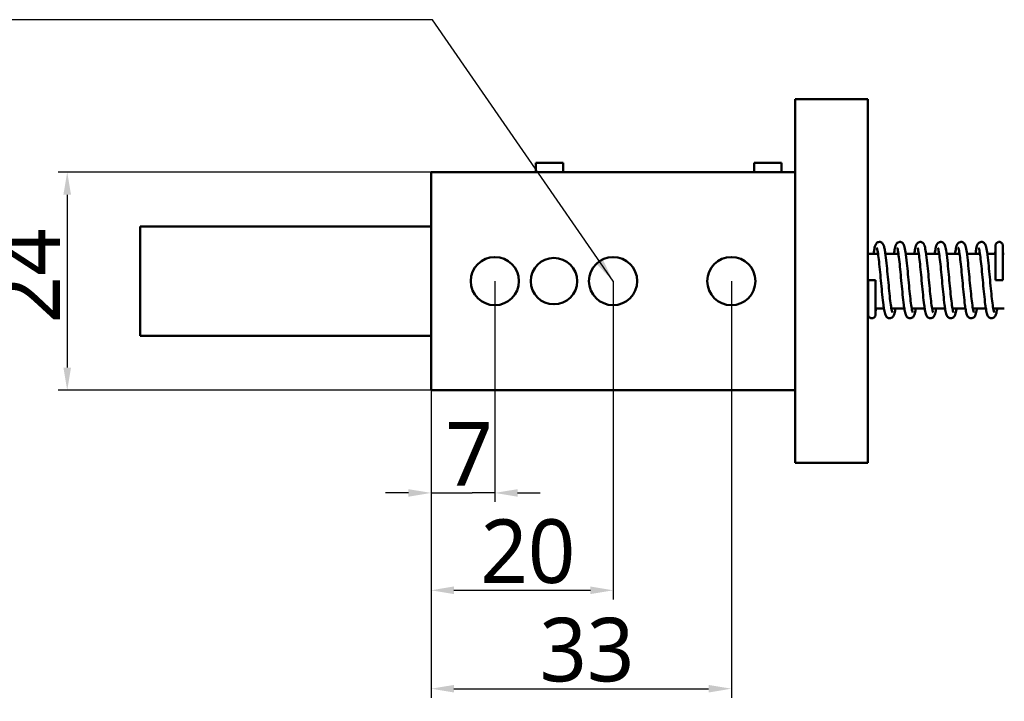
# Model space of a CAD drawing. Header units: millimetres. Extents: x 9 to 400, y 8 to 282.
# Tile 2 of 22: x 133 to 241, y 83 to 158. Entities that reach past the tile are written whole.
import ezdxf

# ---------------------------------------------------------------- set-up
doc = ezdxf.new("R2010")
doc.units = ezdxf.units.MM
for name, color, linetype, lineweight in [('Dimension (ISO)', 7, 'Continuous', 25), ('Symbol (ISO)', 7, 'Continuous', 25), ('Visible (ISO)', 7, 'Continuous', 50)]:
    doc.layers.add(name, color=color, linetype=linetype, lineweight=lineweight)
doc.styles.add('Note Text (JIS)', font='Yu Gothic.ttf')
doc.dimstyles.new('Default (JIS)', dxfattribs={"dimtxt": 7, "dimasz": 2.5, "dimexe": 1, "dimexo": 0, "dimgap": 0.8, "dimtad": 1, "dimrnd": 1e-08, "dimdsep": 46, "dimtxsty": 'Note Text (JIS)', "dimcen": 0.09, "dimdle": 10, "dimclrd": 256, "dimclre": 256, "dimclrt": 256, "dimadec": 0, "dimazin": 2, "dimtfac": 0.714286, "dimtmove": 0, "dimatfit": 3, "dimfxl": 1, "dimtolj": 1, "dimtzin": 0, "dimlwd": -1, "dimlwe": -1, "dimarcsym": 0})
doc.dimstyles.new('Default (JIS)$7', dxfattribs={"dimtxt": 7, "dimasz": 2.5, "dimexe": 1, "dimexo": 0, "dimgap": 0.8, "dimtad": 1, "dimrnd": 1e-08, "dimdsep": 46, "dimtxsty": 'Note Text (JIS)', "dimcen": 0.09, "dimdle": 10, "dimclrd": 256, "dimclre": 256, "dimclrt": 256, "dimadec": 0, "dimazin": 2, "dimtfac": 0.714286, "dimtmove": 0, "dimatfit": 3, "dimfxl": 1, "dimtolj": 1, "dimtzin": 0, "dimlwd": -1, "dimlwe": -1, "dimarcsym": 0})

# ---------------------------------------------------------------- blocks, each defined once
blk = doc.blocks.new('*D13')
at = {"layer": 'Defpoints', "color": 0}
for p in [(178.49, 140.98), (138.49, 116.98), (178.49, 116.98)]:
    blk.add_point(p, dxfattribs=at)
at = {"layer": 'Dimension (ISO)'}
for p, q in [((178.49, 140.98), (137.49, 140.98)), ((138.49, 138.48), (138.49, 119.48)), ((178.49, 116.98), (137.49, 116.98))]:
    blk.add_line(p, q, dxfattribs=at)
for points in [[(138.07, 138.48), (138.91, 138.48), (138.49, 140.98)], [(138.07, 119.48), (138.91, 119.48), (138.49, 116.98)]]:
    blk.add_solid(points, dxfattribs=at)
at = {"layer": 'Dimension (ISO)', "insert": (130.69, 124.34), "char_height": 7, "attachment_point": 1, "rotation": 90, "style": 'Note Text (JIS)'}
blk.add_mtext('\\A1;24', dxfattribs=at)
blk = doc.blocks.new('*D14')
at = {"layer": 'Defpoints', "color": 0}
for p in [(185.49, 128.98), (178.49, 116.98), (185.49, 105.69)]:
    blk.add_point(p, dxfattribs=at)
at = {"layer": 'Dimension (ISO)'}
for p, q in [((185.49, 128.98), (185.49, 104.69)), ((178.49, 116.98), (178.49, 104.69)), ((175.99, 105.69), (173.49, 105.69)), ((178.49, 105.69), (180.99, 105.69)), ((180.99, 105.69), (182.99, 105.69)), ((185.49, 105.69), (182.99, 105.69)), ((187.99, 105.69), (190.49, 105.69))]:
    blk.add_line(p, q, dxfattribs=at)
for points in [[(175.99, 106.1), (175.99, 105.27), (178.49, 105.69)], [(187.99, 106.1), (187.99, 105.27), (185.49, 105.69)]]:
    blk.add_solid(points, dxfattribs=at)
at = {"layer": 'Dimension (ISO)', "insert": (180.06, 113.49), "char_height": 7, "attachment_point": 1, "style": 'Note Text (JIS)'}
blk.add_mtext('\\A1;7', dxfattribs=at)
blk = doc.blocks.new('*D15')
at = {"layer": 'Defpoints', "color": 0}
for p in [(198.49, 128.98), (178.49, 116.98), (198.49, 94.98)]:
    blk.add_point(p, dxfattribs=at)
at = {"layer": 'Dimension (ISO)'}
for p, q in [((198.49, 128.98), (198.49, 93.98)), ((178.49, 116.98), (178.49, 93.98)), ((180.99, 94.98), (195.99, 94.98))]:
    blk.add_line(p, q, dxfattribs=at)
for points in [[(180.99, 95.4), (180.99, 94.56), (178.49, 94.98)], [(195.99, 95.4), (195.99, 94.56), (198.49, 94.98)]]:
    blk.add_solid(points, dxfattribs=at)
at = {"layer": 'Dimension (ISO)', "insert": (183.91, 102.78), "char_height": 7, "attachment_point": 1, "style": 'Note Text (JIS)'}
blk.add_mtext('\\A1;20', dxfattribs=at)
blk = doc.blocks.new('*D16')
at = {"layer": 'Defpoints', "color": 0}
for p in [(211.49, 128.98), (178.49, 116.98), (211.49, 84.16)]:
    blk.add_point(p, dxfattribs=at)
at = {"layer": 'Dimension (ISO)'}
for p, q in [((211.49, 128.98), (211.49, 83.16)), ((178.49, 116.98), (178.49, 83.16)), ((180.99, 84.16), (208.99, 84.16))]:
    blk.add_line(p, q, dxfattribs=at)
for points in [[(180.99, 84.57), (180.99, 83.74), (178.49, 84.16)], [(208.99, 84.57), (208.99, 83.74), (211.49, 84.16)]]:
    blk.add_solid(points, dxfattribs=at)
at = {"layer": 'Dimension (ISO)', "insert": (190.4, 91.96), "char_height": 7, "attachment_point": 1, "style": 'Note Text (JIS)'}
blk.add_mtext('\\A1;33', dxfattribs=at)

msp = doc.modelspace()

# ---------------------------------------------------------------- linework, layer by layer
at = {"layer": 'Visible (ISO)'}
for p, q in [((226.49, 148.979), (218.49, 148.979)), ((218.49, 146.979), (218.49, 148.979)), ((226.49, 148.979), (226.49, 146.979)), ((218.49, 140.979), (218.49, 146.979)), ((226.49, 146.979), (226.49, 110.979)), ((189.99, 141.979), (192.99, 141.979)), ((189.99, 140.979), (189.99, 141.979)), ((192.99, 140.979), (192.99, 141.979)), ((213.99, 141.979), (216.99, 141.979)), ((213.99, 140.979), (213.99, 141.979)), ((216.99, 140.979), (216.99, 141.979)), ((218.49, 140.979), (178.49, 140.979)), ((178.49, 116.979), (178.49, 140.979)), ((218.49, 116.979), (218.49, 140.979)), ((178.49, 134.979), (146.491, 134.979)), ((146.491, 122.979), (146.491, 134.979)), ((218.491, 134.979), (218.49, 134.979)), ((218.491, 122.979), (218.491, 134.979)), ((226.49, 131.979), (227.613, 131.979)), ((228.421, 131.979), (229.853, 131.979)), ((230.661, 131.979), (232.093, 131.979)), ((232.901, 131.979), (234.333, 131.979)), ((235.141, 131.979), (236.573, 131.979)), ((237.38, 131.979), (238.812, 131.979)), ((239.62, 131.979), (240.524, 131.979)), ((241.324, 131.979), (241.49, 131.979)), ((227.322, 129.091), (226.522, 129.091)), ((241.322, 129.091), (240.522, 129.091)), ((226.49, 125.979), (226.525, 125.979)), ((227.325, 125.979), (228.262, 125.979)), ((229.073, 125.979), (230.502, 125.979)), ((231.313, 125.979), (232.742, 125.979)), ((233.553, 125.979), (234.982, 125.979)), ((235.793, 125.979), (237.222, 125.979)), ((238.033, 125.979), (239.462, 125.979)), ((240.273, 125.979), (241.49, 125.979)), ((146.491, 122.979), (178.49, 122.979)), ((218.49, 122.979), (218.491, 122.979)), ((218.49, 116.979), (178.49, 116.979)), ((218.49, 110.979), (218.49, 116.979)), ((218.49, 108.979), (218.49, 110.979)), ((226.49, 110.979), (226.49, 108.979)), ((218.49, 108.979), (226.49, 108.979))]:
    msp.add_line(p, q, dxfattribs=at)
for centre, radius in [((185.49, 128.979), 2.65), ((191.99, 128.979), 2.55), ((198.49, 128.979), 2.65), ((211.49, 128.979), 2.65)]:
    msp.add_circle(centre, radius, dxfattribs=at)
for points, knots in [([(227.119, 131.979), (227.128, 132.04), (227.136, 132.099), (227.185, 132.423), (227.225, 132.637), (227.3, 132.899), (227.325, 132.98), (227.412, 133.11), (227.439, 133.145), (227.505, 133.203), (227.541, 133.228), (227.637, 133.274), (227.705, 133.291), (227.827, 133.291), (227.882, 133.279), (227.983, 133.239), (228.027, 133.209), (228.1, 133.145), (228.127, 133.112), (228.179, 133.034), (228.199, 132.992), (228.263, 132.84), (228.292, 132.723), (228.352, 132.43), (228.381, 132.259), (228.453, 131.756), (228.497, 131.378), (228.581, 130.59), (228.621, 130.174), (228.7, 129.341), (228.74, 128.912), (228.818, 128.094), (228.857, 127.693), (228.935, 126.972), (228.975, 126.64), (229.051, 126.096), (229.089, 125.872), (229.14, 125.654), (229.155, 125.601), (229.172, 125.551), (229.177, 125.54), (229.177, 125.54)], [1.6178603, 1.6178603, 1.6178603, 1.6178603, 1.6448813, 1.6448813, 1.7745804, 1.7745804, 1.8499078, 1.8499078, 1.8749542, 1.8749542, 1.8940506, 1.8940506, 1.9195152, 1.9195152, 1.94084, 1.94084, 1.9634816, 1.9634816, 1.988182, 1.988182, 2.0237831, 2.0237831, 2.1178359, 2.1178359, 2.2085776, 2.2085776, 2.3507166, 2.3507166, 2.4794738, 2.4794738, 2.6052333, 2.6052333, 2.7295755, 2.7295755, 2.8526115, 2.8526115, 2.9732141, 2.9732141, 3.0282761, 3.0282761, 3.0599999, 3.0599999, 3.0599999, 3.0599999]), ([(229.359, 131.979), (229.39, 132.204), (229.422, 132.399), (229.476, 132.668), (229.499, 132.761), (229.542, 132.899), (229.561, 132.949), (229.607, 133.042), (229.631, 133.085), (229.703, 133.169), (229.749, 133.21), (229.839, 133.257), (229.871, 133.269), (229.963, 133.292), (230.025, 133.294), (230.139, 133.275), (230.192, 133.254), (230.281, 133.2), (230.318, 133.167), (230.377, 133.1), (230.399, 133.065), (230.452, 132.97), (230.473, 132.912), (230.549, 132.674), (230.592, 132.446), (230.685, 131.822), (230.735, 131.405), (230.823, 130.567), (230.863, 130.152), (230.942, 129.319), (230.982, 128.891), (231.06, 128.073), (231.099, 127.673), (231.177, 126.954), (231.217, 126.624), (231.293, 126.084), (231.331, 125.862), (231.381, 125.648), (231.396, 125.596), (231.413, 125.55), (231.417, 125.54), (231.417, 125.54)], [4.0660432, 4.0660432, 4.0660432, 4.0660432, 4.1661824, 4.1661824, 4.2338448, 4.2338448, 4.2780665, 4.2780665, 4.3113209, 4.3113209, 4.3402837, 4.3402837, 4.3541695, 4.3541695, 4.3770335, 4.3770335, 4.3991409, 4.3991409, 4.4221814, 4.4221814, 4.4491784, 4.4491784, 4.5001708, 4.5001708, 4.6427386, 4.6427386, 4.8008178, 4.8008178, 4.9292777, 4.9292777, 5.0550243, 5.0550243, 5.1793458, 5.1793458, 5.3023428, 5.3023428, 5.4228569, 5.4228569, 5.4777474, 5.4777474, 5.5076283, 5.5076283, 5.5076283, 5.5076283]), ([(231.599, 131.979), (231.63, 132.205), (231.662, 132.4), (231.717, 132.669), (231.739, 132.762), (231.783, 132.9), (231.801, 132.951), (231.848, 133.044), (231.872, 133.087), (231.945, 133.171), (231.99, 133.211), (232.079, 133.257), (232.112, 133.27), (232.203, 133.292), (232.266, 133.294), (232.379, 133.275), (232.432, 133.254), (232.521, 133.2), (232.558, 133.167), (232.617, 133.1), (232.639, 133.065), (232.692, 132.97), (232.713, 132.912), (232.789, 132.673), (232.832, 132.445), (232.925, 131.821), (232.975, 131.404), (233.063, 130.567), (233.103, 130.152), (233.182, 129.319), (233.222, 128.89), (233.3, 128.072), (233.34, 127.672), (233.417, 126.953), (233.457, 126.624), (233.533, 126.084), (233.571, 125.861), (233.621, 125.648), (233.636, 125.596), (233.653, 125.55), (233.657, 125.54), (233.657, 125.54)], [6.5136722, 6.5136722, 6.5136722, 6.5136722, 6.6141484, 6.6141484, 6.6818375, 6.6818375, 6.726156, 6.726156, 6.7594867, 6.7594867, 6.7880008, 6.7880008, 6.8018284, 6.8018284, 6.8246819, 6.8246819, 6.846793, 6.846793, 6.8698361, 6.8698361, 6.89684, 6.89684, 6.9478788, 6.9478788, 7.0905237, 7.0905237, 7.2485405, 7.2485405, 7.3769966, 7.3769966, 7.5027426, 7.5027426, 7.6270631, 7.6270631, 7.7500589, 7.7500589, 7.8705689, 7.8705689, 7.9254526, 7.9254526, 7.9552596, 7.9552596, 7.9552596, 7.9552596]), ([(233.839, 131.979), (233.87, 132.204), (233.902, 132.399), (233.956, 132.668), (233.979, 132.761), (234.022, 132.899), (234.041, 132.95), (234.088, 133.044), (234.113, 133.087), (234.186, 133.171), (234.231, 133.212), (234.32, 133.257), (234.353, 133.27), (234.444, 133.292), (234.507, 133.294), (234.621, 133.274), (234.674, 133.253), (234.763, 133.198), (234.799, 133.165), (234.859, 133.097), (234.881, 133.063), (234.934, 132.966), (234.956, 132.906), (235.032, 132.661), (235.075, 132.426), (235.169, 131.79), (235.218, 131.374), (235.306, 130.539), (235.346, 130.124), (235.425, 129.29), (235.465, 128.86), (235.543, 128.043), (235.582, 127.643), (235.66, 126.928), (235.699, 126.601), (235.775, 126.067), (235.814, 125.847), (235.864, 125.64), (235.878, 125.589), (235.893, 125.548), (235.897, 125.54), (235.897, 125.54)], [8.9613096, 8.9613096, 8.9613096, 8.9613096, 9.0614604, 9.0614604, 9.1291791, 9.1291791, 9.1737274, 9.1737274, 9.2072324, 9.2072324, 9.2356752, 9.2356752, 9.2495405, 9.2495405, 9.2724973, 9.2724973, 9.2947652, 9.2947652, 9.3179647, 9.3179647, 9.3452189, 9.3452189, 9.3973584, 9.3973584, 9.5428608, 9.5428608, 9.6991261, 9.6991261, 9.8273749, 9.8273749, 9.9533433, 9.9533433, 10.0777635, 10.0777635, 10.200614, 10.200614, 10.3210223, 10.3210223, 10.3756491, 10.3756491, 10.4028198, 10.4028198, 10.4028198, 10.4028198]), ([(236.079, 131.979), (236.111, 132.206), (236.142, 132.402), (236.197, 132.671), (236.22, 132.764), (236.263, 132.902), (236.282, 132.953), (236.329, 133.047), (236.354, 133.09), (236.427, 133.173), (236.472, 133.212), (236.56, 133.257), (236.592, 133.27), (236.683, 133.292), (236.746, 133.294), (236.86, 133.275), (236.913, 133.253), (237.002, 133.2), (237.038, 133.167), (237.097, 133.099), (237.12, 133.065), (237.172, 132.969), (237.194, 132.911), (237.269, 132.672), (237.312, 132.444), (237.406, 131.819), (237.455, 131.402), (237.543, 130.565), (237.583, 130.15), (237.662, 129.317), (237.702, 128.888), (237.78, 128.07), (237.82, 127.67), (237.897, 126.952), (237.937, 126.622), (238.013, 126.083), (238.051, 125.861), (238.101, 125.647), (238.117, 125.596), (238.133, 125.55), (238.137, 125.54), (238.137, 125.54)], [11.4088636, 11.4088636, 11.4088636, 11.4088636, 11.5098175, 11.5098175, 11.5775448, 11.5775448, 11.6220015, 11.6220015, 11.6554415, 11.6554415, 11.6833365, 11.6833365, 11.6970795, 11.6970795, 11.7199142, 11.7199142, 11.742033, 11.742033, 11.7650821, 11.7650821, 11.792101, 11.792101, 11.843243, 11.843243, 11.9860588, 11.9860588, 12.1439373, 12.1439373, 12.2723852, 12.2723852, 12.3981295, 12.3981295, 12.5224485, 12.5224485, 12.6454405, 12.6454405, 12.7659431, 12.7659431, 12.8208109, 12.8208109, 12.8504543, 12.8504543, 12.8504543, 12.8504543]), ([(238.319, 131.979), (238.35, 132.205), (238.382, 132.401), (238.437, 132.669), (238.459, 132.762), (238.503, 132.9), (238.521, 132.951), (238.568, 133.044), (238.593, 133.087), (238.665, 133.171), (238.71, 133.211), (238.799, 133.257), (238.832, 133.27), (238.923, 133.292), (238.986, 133.294), (239.099, 133.275), (239.152, 133.254), (239.241, 133.2), (239.278, 133.167), (239.337, 133.1), (239.359, 133.065), (239.412, 132.97), (239.433, 132.912), (239.509, 132.673), (239.552, 132.445), (239.645, 131.821), (239.695, 131.404), (239.783, 130.566), (239.823, 130.151), (239.902, 129.318), (239.942, 128.89), (240.02, 128.072), (240.06, 127.672), (240.137, 126.953), (240.177, 126.624), (240.253, 126.084), (240.291, 125.861), (240.341, 125.648), (240.356, 125.596), (240.373, 125.55), (240.377, 125.54), (240.377, 125.54)], [13.8564982, 13.8564982, 13.8564982, 13.8564982, 13.9570171, 13.9570171, 14.0247097, 14.0247097, 14.0690405, 14.0690405, 14.1023809, 14.1023809, 14.1308388, 14.1308388, 14.1446589, 14.1446589, 14.1675109, 14.1675109, 14.1896226, 14.1896226, 14.2126662, 14.2126662, 14.2396711, 14.2396711, 14.2907174, 14.2907174, 14.4333748, 14.4333748, 14.5913815, 14.5913815, 14.719837, 14.719837, 14.8455829, 14.8455829, 14.9699032, 14.9699032, 15.0928989, 15.0928989, 15.213408, 15.213408, 15.268291, 15.268291, 15.2980863, 15.2980863, 15.2980863, 15.2980863]), ([(240.522, 129.091), (240.522, 129.499), (240.522, 129.913), (240.522, 130.691), (240.523, 131.065), (240.524, 131.721), (240.524, 132.011), (240.526, 132.473), (240.527, 132.65), (240.528, 132.815), (240.529, 132.853), (240.529, 132.886), (240.529, 132.892), (240.53, 132.905), (240.53, 132.909), (240.532, 132.928), (240.532, 132.934), (240.534, 132.949), (240.535, 132.957), (240.54, 132.983), (240.545, 133.003), (240.559, 133.041), (240.567, 133.059), (240.593, 133.11), (240.615, 133.14), (240.671, 133.198), (240.706, 133.225), (240.783, 133.265), (240.824, 133.279), (240.909, 133.292), (240.954, 133.292), (241.04, 133.278), (241.082, 133.263), (241.158, 133.222), (241.193, 133.195), (241.252, 133.131), (241.277, 133.094), (241.303, 133.036), (241.31, 133.016), (241.319, 132.983), (241.322, 132.969), (241.326, 132.949), (241.327, 132.942), (241.329, 132.924), (241.329, 132.918), (241.33, 132.908), (241.33, 132.904), (241.33, 132.892), (241.33, 132.886), (241.331, 132.854), (241.331, 132.821), (241.329, 132.74), (241.328, 132.696), (241.327, 132.644)], [0, 0, 0, 0, 0.12256928, 0.12256928, 0.24616552, 0.24616552, 0.36982225, 0.36982225, 0.49359517, 0.49359517, 0.55527555, 0.55527555, 0.57259293, 0.57259293, 0.58560864, 0.58560864, 0.58947505, 0.58947505, 0.59254824, 0.59254824, 0.59874739, 0.59874739, 0.60482357, 0.60482357, 0.61589276, 0.61589276, 0.62895182, 0.62895182, 0.64172693, 0.64172693, 0.65481436, 0.65481436, 0.66782379, 0.66782379, 0.6807932, 0.6807932, 0.69386928, 0.69386928, 0.70008416, 0.70008416, 0.70455144, 0.70455144, 0.70762268, 0.70762268, 0.7138217, 0.7138217, 0.71988156, 0.71988156, 0.7380399, 0.7380399, 0.79258947, 0.79258947, 0.83559898, 0.83559898, 0.83559898, 0.83559898]), ([(229.518, 125.979), (229.504, 125.892), (229.49, 125.81), (229.431, 125.501), (229.397, 125.337), (229.292, 125.131), (229.263, 125.083), (229.178, 124.994), (229.128, 124.954), (229.006, 124.902), (228.936, 124.887), (228.807, 124.894), (228.748, 124.911), (228.652, 124.957), (228.612, 124.986), (228.544, 125.052), (228.516, 125.089), (228.46, 125.179), (228.438, 125.231), (228.364, 125.431), (228.326, 125.606), (228.258, 125.992), (228.231, 126.174), (228.161, 126.7), (228.117, 127.084), (228.034, 127.882), (227.994, 128.306), (227.915, 129.145), (227.875, 129.573), (227.798, 130.377), (227.759, 130.766), (227.683, 131.452), (227.645, 131.76), (227.572, 132.251), (227.535, 132.445), (227.493, 132.605), (227.48, 132.639), (227.477, 132.647), (227.476, 132.648), (227.476, 132.648)], [13.9036934, 13.9036934, 13.9036934, 13.9036934, 13.9466942, 13.9466942, 14.080195, 14.080195, 14.1182447, 14.1182447, 14.1467204, 14.1467204, 14.1736164, 14.1736164, 14.1966923, 14.1966923, 14.2192307, 14.2192307, 14.2465105, 14.2465105, 14.2910343, 14.2910343, 14.4128013, 14.4128013, 14.4974415, 14.4974415, 14.6328737, 14.6328737, 14.7610489, 14.7610489, 14.8867861, 14.8867861, 15.0110469, 15.0110469, 15.1337411, 15.1337411, 15.2532845, 15.2532845, 15.3055461, 15.3055461, 15.3120096, 15.3120096, 15.3120096, 15.3120096]), ([(231.758, 125.979), (231.744, 125.892), (231.73, 125.811), (231.672, 125.502), (231.637, 125.338), (231.532, 125.132), (231.504, 125.083), (231.418, 124.995), (231.368, 124.954), (231.246, 124.901), (231.175, 124.887), (231.047, 124.895), (230.988, 124.911), (230.892, 124.957), (230.852, 124.987), (230.783, 125.053), (230.756, 125.089), (230.7, 125.18), (230.678, 125.231), (230.604, 125.432), (230.566, 125.608), (230.498, 125.994), (230.471, 126.176), (230.4, 126.703), (230.357, 127.086), (230.274, 127.885), (230.233, 128.308), (230.154, 129.148), (230.115, 129.575), (230.037, 130.38), (229.998, 130.768), (229.923, 131.454), (229.885, 131.762), (229.812, 132.252), (229.775, 132.446), (229.732, 132.606), (229.72, 132.639), (229.717, 132.647), (229.716, 132.648), (229.716, 132.648)], [11.4538456, 11.4538456, 11.4538456, 11.4538456, 11.4965921, 11.4965921, 11.6300671, 11.6300671, 11.6682536, 11.6682536, 11.6969231, 11.6969231, 11.7238172, 11.7238172, 11.7468953, 11.7468953, 11.7694334, 11.7694334, 11.7967341, 11.7967341, 11.8413228, 11.8413228, 11.9633364, 11.9633364, 12.0478959, 12.0478959, 12.1832828, 12.1832828, 12.3114514, 12.3114514, 12.4371883, 12.4371883, 12.5614482, 12.5614482, 12.6841386, 12.6841386, 12.8036716, 12.8036716, 12.8559005, 12.8559005, 12.8621587, 12.8621587, 12.8621587, 12.8621587]), ([(233.998, 125.979), (233.984, 125.889), (233.969, 125.805), (233.91, 125.494), (233.876, 125.332), (233.769, 125.126), (233.74, 125.079), (233.656, 124.993), (233.607, 124.954), (233.488, 124.902), (233.418, 124.888), (233.289, 124.894), (233.23, 124.91), (233.133, 124.956), (233.094, 124.985), (233.025, 125.051), (232.997, 125.088), (232.941, 125.178), (232.919, 125.229), (232.845, 125.427), (232.808, 125.599), (232.74, 125.98), (232.713, 126.162), (232.642, 126.688), (232.599, 127.071), (232.516, 127.87), (232.475, 128.293), (232.396, 129.132), (232.356, 129.56), (232.279, 130.365), (232.24, 130.754), (232.164, 131.442), (232.126, 131.751), (232.053, 132.244), (232.016, 132.44), (231.973, 132.603), (231.961, 132.637), (231.957, 132.647), (231.956, 132.648), (231.956, 132.648)], [9.0039835, 9.0039835, 9.0039835, 9.0039835, 9.0483818, 9.0483818, 9.182042, 9.182042, 9.2193042, 9.2193042, 9.2467497, 9.2467497, 9.2736553, 9.2736553, 9.2967198, 9.2967198, 9.3192595, 9.3192595, 9.346432, 9.346432, 9.3906246, 9.3906246, 9.511109, 9.511109, 9.596166, 9.596166, 9.731837, 9.731837, 9.8600446, 9.8600446, 9.9857841, 9.9857841, 10.1100499, 10.1100499, 10.2327623, 10.2327623, 10.3523642, 10.3523642, 10.4047872, 10.4047872, 10.4123127, 10.4123127, 10.4123127, 10.4123127]), ([(236.238, 125.979), (236.224, 125.892), (236.21, 125.811), (236.151, 125.502), (236.117, 125.338), (236.012, 125.131), (235.984, 125.083), (235.898, 124.994), (235.848, 124.954), (235.726, 124.901), (235.656, 124.887), (235.527, 124.894), (235.468, 124.911), (235.372, 124.957), (235.332, 124.987), (235.263, 125.052), (235.236, 125.089), (235.18, 125.18), (235.158, 125.231), (235.084, 125.432), (235.046, 125.607), (234.978, 125.993), (234.951, 126.176), (234.881, 126.702), (234.837, 127.085), (234.754, 127.884), (234.714, 128.308), (234.634, 129.147), (234.595, 129.575), (234.517, 130.379), (234.479, 130.767), (234.403, 131.453), (234.365, 131.761), (234.292, 132.252), (234.255, 132.446), (234.212, 132.606), (234.2, 132.64), (234.197, 132.647), (234.196, 132.648), (234.196, 132.648)], [6.5541857, 6.5541857, 6.5541857, 6.5541857, 6.5970122, 6.5970122, 6.730495, 6.730495, 6.7686393, 6.7686393, 6.7972466, 6.7972466, 6.8241412, 6.8241412, 6.8472188, 6.8472188, 6.8697573, 6.8697573, 6.8970519, 6.8970519, 6.9416217, 6.9416217, 7.0635615, 7.0635615, 7.1481338, 7.1481338, 7.2835863, 7.2835863, 7.4117335, 7.4117335, 7.5374644, 7.5374644, 7.6616002, 7.6616002, 7.784416, 7.784416, 7.9041927, 7.9041927, 7.9565019, 7.9565019, 7.9623203, 7.9623203, 7.9623203, 7.9623203]), ([(238.478, 125.979), (238.464, 125.89), (238.449, 125.807), (238.39, 125.497), (238.356, 125.334), (238.25, 125.128), (238.221, 125.08), (238.137, 124.993), (238.087, 124.954), (237.968, 124.902), (237.897, 124.888), (237.769, 124.894), (237.71, 124.91), (237.613, 124.956), (237.573, 124.986), (237.504, 125.052), (237.477, 125.088), (237.42, 125.178), (237.398, 125.23), (237.325, 125.429), (237.287, 125.602), (237.219, 125.985), (237.192, 126.167), (237.122, 126.693), (237.078, 127.076), (236.995, 127.875), (236.954, 128.298), (236.875, 129.137), (236.836, 129.565), (236.758, 130.37), (236.719, 130.758), (236.644, 131.446), (236.606, 131.755), (236.533, 132.246), (236.496, 132.442), (236.453, 132.604), (236.44, 132.638), (236.437, 132.647), (236.436, 132.648), (236.436, 132.648)], [4.1043274, 4.1043274, 4.1043274, 4.1043274, 4.1481863, 4.1481863, 4.2817751, 4.2817751, 4.3193519, 4.3193519, 4.3471924, 4.3471924, 4.3740942, 4.3740942, 4.397163, 4.397163, 4.4197022, 4.4197022, 4.4469149, 4.4469149, 4.4912314, 4.4912314, 4.6122009, 4.6122009, 4.6971007, 4.6971007, 4.8326808, 4.8326808, 4.9608766, 4.9608766, 5.086615, 5.086615, 5.210879, 5.210879, 5.3335843, 5.3335843, 5.4531646, 5.4531646, 5.5055269, 5.5055269, 5.5126523, 5.5126523, 5.5126523, 5.5126523]), ([(240.718, 125.979), (240.705, 125.9), (240.692, 125.825), (240.635, 125.519), (240.6, 125.351), (240.5, 125.144), (240.472, 125.094), (240.385, 125), (240.329, 124.954), (240.2, 124.9), (240.129, 124.887), (240, 124.896), (239.942, 124.913), (239.846, 124.961), (239.807, 124.99), (239.739, 125.057), (239.712, 125.095), (239.656, 125.187), (239.634, 125.24), (239.559, 125.449), (239.52, 125.636), (239.451, 126.038), (239.424, 126.221), (239.355, 126.749), (239.312, 127.133), (239.229, 127.934), (239.189, 128.358), (239.11, 129.198), (239.07, 129.625), (238.993, 130.427), (238.954, 130.812), (238.878, 131.492), (238.84, 131.796), (238.768, 132.277), (238.731, 132.466), (238.689, 132.615), (238.678, 132.645), (238.676, 132.648), (238.676, 132.648), (238.676, 132.648)], [1.6545337, 1.6545337, 1.6545337, 1.6545337, 1.6936602, 1.6936602, 1.8267833, 1.8267833, 1.8667246, 1.8667246, 1.898476, 1.898476, 1.9253375, 1.9253375, 1.9484488, 1.9484488, 1.9711526, 1.9711526, 1.9988496, 1.9988496, 2.0447876, 2.0447876, 2.171554, 2.171554, 2.2545198, 2.2545198, 2.3890692, 2.3890692, 2.5170954, 2.5170954, 2.6428298, 2.6428298, 2.7670732, 2.7670732, 2.8896949, 2.8896949, 3.0090026, 3.0090026, 3.0605743, 3.0605743, 3.0627809, 3.0627809, 3.0627809, 3.0627809]), ([(240.495, 131.979), (240.507, 132.177), (240.515, 132.347), (240.524, 132.55), (240.526, 132.608), (240.527, 132.659)], [16.3056952, 16.3056952, 16.3056952, 16.3056952, 16.39599169, 16.39599169, 16.44012116, 16.44012116, 16.44012116, 16.44012116]), ([(241.329, 132.869), (241.329, 132.869), (241.329, 132.867), (241.329, 132.853), (241.328, 132.826), (241.327, 132.709), (241.326, 132.576), (241.325, 132.199), (241.324, 131.938), (241.323, 131.33), (241.323, 130.975), (241.322, 130.221), (241.322, 129.811), (241.322, 129.298), (241.322, 129.194), (241.322, 129.091)], [16.70503001, 16.70503001, 16.70503001, 16.70503001, 16.71774313, 16.71774313, 16.7683471, 16.7683471, 16.87633992, 16.87633992, 16.9986512, 16.9986512, 17.12186662, 17.12186662, 17.24528814, 17.24528814, 17.27635282, 17.27635282, 17.27635282, 17.27635282]), ([(227.362, 125.979), (227.358, 125.916), (227.355, 125.856), (227.341, 125.596), (227.336, 125.447), (227.331, 125.321), (227.331, 125.302), (227.33, 125.272), (227.33, 125.268), (227.328, 125.254), (227.328, 125.249), (227.326, 125.234), (227.325, 125.226), (227.322, 125.21), (227.32, 125.201), (227.313, 125.173), (227.306, 125.153), (227.289, 125.112), (227.277, 125.089), (227.24, 125.034), (227.211, 125.003), (227.146, 124.951), (227.107, 124.929), (227.026, 124.9), (226.982, 124.891), (226.896, 124.89), (226.852, 124.896), (226.769, 124.922), (226.729, 124.942), (226.659, 124.993), (226.628, 125.025), (226.579, 125.095), (226.559, 125.135), (226.542, 125.191), (226.538, 125.208), (226.534, 125.23), (226.533, 125.237), (226.531, 125.255), (226.531, 125.261), (226.53, 125.271), (226.53, 125.274), (226.53, 125.285), (226.529, 125.292), (226.529, 125.321), (226.528, 125.352), (226.527, 125.515), (226.526, 125.733), (226.524, 126.27), (226.524, 126.572), (226.523, 127.248), (226.522, 127.63), (226.522, 128.37), (226.522, 128.732), (226.522, 129.091)], [16.35639404, 16.35639404, 16.35639404, 16.35639404, 16.38928085, 16.38928085, 16.51097213, 16.51097213, 16.57198925, 16.57198925, 16.58117886, 16.58117886, 16.58556342, 16.58556342, 16.58863504, 16.58863504, 16.59168901, 16.59168901, 16.59779812, 16.59779812, 16.60540043, 16.60540043, 16.61769308, 16.61769308, 16.63059453, 16.63059453, 16.64362565, 16.64362565, 16.65654054, 16.65654054, 16.66973526, 16.66973526, 16.6826225, 16.6826225, 16.69555119, 16.69555119, 16.70079687, 16.70079687, 16.70386733, 16.70386733, 16.71006245, 16.71006245, 16.71612244, 16.71612244, 16.7342811, 16.7342811, 16.7888289, 16.7888289, 16.93728697, 16.93728697, 17.06094199, 17.06094199, 17.18471095, 17.18471095, 17.29225125, 17.29225125, 17.29225125, 17.29225125]), ([(227.322, 129.091), (227.322, 128.682), (227.322, 128.269), (227.322, 127.492), (227.323, 127.118), (227.324, 126.463), (227.325, 126.173), (227.326, 125.713), (227.327, 125.537), (227.328, 125.39), (227.328, 125.359), (227.329, 125.325), (227.329, 125.315), (227.329, 125.312), (227.329, 125.312), (227.329, 125.312)], [0, 0, 0, 0, 0.12246937, 0.12246937, 0.2459227, 0.2459227, 0.36943117, 0.36943117, 0.49282521, 0.49282521, 0.53799649, 0.53799649, 0.56735206, 0.56735206, 0.57097927, 0.57097927, 0.57097927, 0.57097927])]:
    msp.add_open_spline(points, degree=3, knots=knots, dxfattribs=at)

# ---------------------------------------------------------------- dimensions: what is measured, and where the dimension line sits
at = {"layer": 'Dimension (ISO)'}
for base, p1, p2, angle, override, picture, middle in [((138.49, 116.979), (178.49, 140.979), (178.49, 116.979), 90, {"dimgap": 0.8, "dimdec": 2, "dimtol": 0, "dimlim": 0, "dimtp": 0, "dimtm": 0, "dimtdec": 2, "dimtofl": 0, "dimatfit": 1}, '*D13', (138.49, 128.979)), ((185.49, 105.686), (178.49, 116.979), (185.49, 128.979), 180, {"dimgap": 0.8, "dimdec": 2, "dimtol": 0, "dimlim": 0, "dimtp": 0, "dimtm": 0, "dimtdec": 2, "dimtofl": 0}, '*D14', (181.99, 105.686)), ((198.49, 94.979), (178.49, 116.979), (198.49, 128.979), 180, {"dimgap": 0.8, "dimdec": 2, "dimtol": 0, "dimlim": 0, "dimtp": 0, "dimtm": 0, "dimtdec": 2, "dimtofl": 0, "dimatfit": 1}, '*D15', (188.49, 94.979)), ((211.49, 84.157), (178.49, 116.979), (211.49, 128.979), 180, {"dimgap": 0.8, "dimdec": 2, "dimtol": 0, "dimlim": 0, "dimtp": 0, "dimtm": 0, "dimtdec": 2, "dimtofl": 0, "dimatfit": 1}, '*D16', (194.99, 84.157))]:
    dim = msp.add_linear_dim(base=base, p1=p1, p2=p2, angle=angle, dimstyle='Default (JIS)', override=override, dxfattribs=at)
    dim.commit()
    dim.dimension.update_dxf_attribs({"geometry": picture, "text_midpoint": middle, "dimtype": 160})

# ---------------------------------------------------------------- leaders
at = {"layer": 'Symbol (ISO)', "annotation_type": 0, "has_hookline": 1, "hookline_direction": 1, "text_width": 120.232}
msp.add_leader([(198.49, 128.979), (178.657, 157.731), (169.126, 157.71)], dimstyle='Default (JIS)$7', override={"dimgap": 0, "dimtad": 1}, dxfattribs=at)

doc.saveas('drawing.dxf')
